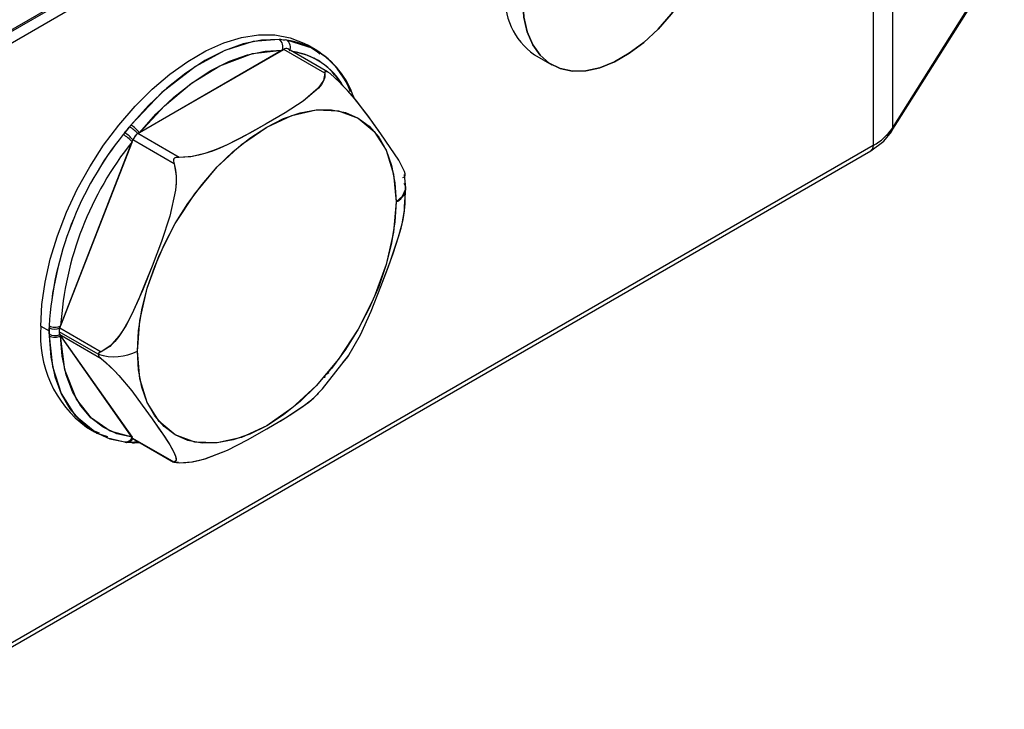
# Model space of a CAD drawing. Extents: x 0 to 1485, y 0 to 1050.
# Tile 10 of 14: x 1007 to 1156, y 185 to 290. Entities that reach past the tile are written whole.
import ezdxf

# ---------------------------------------------------------------- set-up
doc = ezdxf.new("R2010")
doc.units = 0
doc.header["$LTSCALE"] = 5
doc.layers.get('0').update_dxf_attribs({"linetype": 'CONTINUOUS'})

msp = doc.modelspace()

# ---------------------------------------------------------------- linework, layer by layer
at = {"color": 7, "linetype": 'CONTINUOUS'}
for p, q in [((989.529, 278.978), (1135.531, 363.263)), ((1139.313, 273.077), (1156.291, 300.005)), ((1053.722, 282.193), (1047.699, 285.67)), ((1051.865, 285.569), (1050.628, 286.283)), ((1085.127, 284.792), (1087.778, 283.261)), ((989.322, 185.434), (1136.208, 270.23)), ((1065.583, 264.526), (1065.429, 266.593)), ((1065.401, 261.773), (1065.583, 264.526)), ((1017.13, 228.258), (1018.368, 227.543)), ((1023.014, 225.989), (1023.226, 225.958)), ((1024.302, 226.422), (1030.321, 222.947)), ((1024.392, 225.893), (1025.209, 225.948)), ((1030.228, 223.027), (1031.117, 222.946))]:
    msp.add_line(p, q, dxfattribs=at)
at = {"color": 144, "linetype": 'CONTINUOUS'}
for p, q in [((989.685, 279.321), (1135.686, 363.606)), ((1139.478, 364.71), (1139.478, 273.665)), ((1136.57, 362.075), (989.685, 277.28)), ((1136.57, 362.075), (1136.57, 271.031)), ((1139.478, 273.665), (1156.466, 300.611)), ((1046.629, 287.104), (1046.374, 287.123)), ((1047.537, 287.019), (1047.308, 287.043)), ((1024.926, 272.822), (1047.074, 285.608)), ((1053.332, 281.995), (1047.074, 285.608)), ((1046.838, 285.472), (1025.162, 272.959)), ((1053.439, 282.307), (1053.549, 282.244)), ((1023.858, 274.124), (1023.623, 273.823)), ((1022.944, 272.978), (1022.696, 272.678)), ((1031.184, 269.21), (1024.926, 272.822)), ((1136.57, 271.031), (989.685, 186.236)), ((1013.087, 243.329), (1024.161, 271.87)), ((1024.043, 271.566), (1013.205, 243.633)), ((1030.419, 268.258), (1024.161, 271.87)), ((1011.438, 243.662), (1011.441, 243.33)), ((1010.191, 243.596), (1011.458, 242.864)), ((1011.441, 242.425), (1011.438, 242.112)), ((1018.892, 239.331), (1012.969, 242.75)), ((1013.087, 243.329), (1013.205, 243.633)), ((1013.087, 243.329), (1019.345, 239.716)), ((1013.087, 242.308), (1019.345, 238.696)), ((1024.161, 226.552), (1013.087, 242.308)), ((1013.205, 242.14), (1024.043, 226.72)), ((1019.122, 227.354), (1018.089, 227.764)), ((1023.623, 225.998), (1023.858, 225.99)), ((1023.858, 225.99), (1024.976, 226.082)), ((1023.858, 225.99), (1025.06, 225.984)), ((1024.161, 226.552), (1024.043, 226.72)), ((1030.419, 222.94), (1024.161, 226.552)), ((1030.325, 222.946), (1030.326, 222.947))]:
    msp.add_line(p, q, dxfattribs=at)
at = {"color": 144, "linetype": 'CONTINUOUS', "flags": 128}
for points in [[(1113.428, 310.339), (1113.261, 307.656), (1112.761, 304.839), (1111.94, 301.951), (1110.817, 299.057), (1109.417, 296.221), (1107.771, 293.507), (1105.915, 290.975), (1103.892, 288.681), (1101.746, 286.678), (1099.525, 285.01), (1097.279, 283.713), (1095.059, 282.818), (1092.913, 282.343), (1090.889, 282.3), (1089.034, 282.69), (1087.388, 283.504), (1085.987, 284.723), (1084.864, 286.32), (1084.044, 288.261), (1083.544, 290.501), (1083.376, 292.99)], [(1083.376, 292.99), (1083.544, 290.501), (1084.044, 288.261), (1084.864, 286.32), (1085.987, 284.723), (1087.388, 283.504), (1089.034, 282.69), (1090.889, 282.3), (1092.913, 282.343), (1095.059, 282.818), (1097.279, 283.713), (1099.525, 285.01), (1101.746, 286.678), (1103.892, 288.681), (1105.915, 290.975), (1107.771, 293.507), (1109.417, 296.221), (1110.817, 299.057), (1111.94, 301.951), (1112.761, 304.839), (1113.261, 307.656), (1113.428, 310.339)], [(1010.191, 243.596), (1010.351, 246.864), (1010.829, 250.273), (1011.619, 253.776), (1012.71, 257.327), (1014.088, 260.877), (1015.733, 264.378), (1017.623, 267.783), (1019.733, 271.046), (1022.035, 274.122), (1024.497, 276.971), (1027.085, 279.553), (1029.766, 281.834), (1032.502, 283.783), (1035.256, 285.373), (1037.992, 286.584), (1040.673, 287.397), (1043.261, 287.804), (1045.723, 287.797), (1048.024, 287.378), (1050.135, 286.551), (1050.628, 286.283)], [(1046.374, 287.123), (1043.714, 287.008), (1040.922, 286.428), (1038.042, 285.39), (1035.116, 283.91), (1032.191, 282.012), (1029.31, 279.724), (1026.518, 277.081), (1023.858, 274.124)], [(1046.374, 287.123), (1042.439, 286.798), (1038.138, 285.431), (1033.68, 283.031), (1028.541, 279.039), (1023.858, 274.124)], [(1052.172, 285.237), (1051.537, 285.751), (1047.537, 287.019)], [(1051.235, 285.906), (1052.025, 285.329), (1052.552, 284.882)], [(1025.162, 272.959), (1028.951, 277.02), (1033.091, 280.485), (1037.383, 283.129), (1042.331, 284.999), (1046.838, 285.472)], [(1025.162, 272.959), (1027.723, 275.805), (1030.411, 278.349), (1033.184, 280.552), (1036, 282.379), (1038.817, 283.804), (1041.59, 284.803), (1044.277, 285.362), (1046.838, 285.472)], [(1053.332, 281.995), (1053.123, 280.865), (1052.318, 279.721), (1050.009, 277.764), (1047.284, 275.998), (1044.416, 274.307), (1041.507, 272.665), (1038.467, 271.106), (1037.381, 270.621), (1036.25, 270.174), (1035.098, 269.787), (1032.992, 269.307), (1031.184, 269.21)], [(1053.332, 281.995), (1053.312, 281.407), (1053.104, 280.826), (1052.786, 280.299), (1052.34, 279.745), (1050.009, 277.764), (1047.284, 275.998), (1044.416, 274.307), (1042.38, 273.149), (1040.485, 272.116), (1038.467, 271.106), (1036.837, 270.398), (1035.098, 269.787), (1034.131, 269.527), (1033.209, 269.341), (1031.184, 269.21)], [(1054.097, 281.927), (1053.764, 282.168), (1053.574, 282.268), (1053.499, 282.295), (1053.439, 282.307), (1053.391, 282.304), (1053.355, 282.287), (1053.318, 282.207), (1053.332, 281.995)], [(1054.097, 281.927), (1053.764, 282.168), (1053.592, 282.26), (1053.507, 282.293), (1053.439, 282.307), (1053.386, 282.303), (1053.349, 282.281), (1053.318, 282.207), (1053.332, 281.995)], [(1065.425, 266.346), (1065.495, 266.395), (1065.503, 266.677), (1065.399, 267.078), (1064.525, 268.781), (1063.252, 270.736), (1061.837, 272.775), (1060.36, 274.851), (1058.75, 276.999), (1058.149, 277.751), (1057.497, 278.53), (1056.798, 279.321), (1055.433, 280.729), (1054.097, 281.927)], [(1065.171, 266.171), (1065.412, 266.253), (1065.507, 266.453), (1065.496, 266.722), (1065.399, 267.078), (1064.525, 268.781), (1063.252, 270.736), (1061.837, 272.775), (1060.808, 274.228), (1059.829, 275.577), (1058.75, 276.999), (1057.828, 278.14), (1056.774, 279.348), (1056.164, 279.998), (1055.556, 280.61), (1054.097, 281.927)], [(1024.853, 239.814), (1025.021, 242.87), (1025.522, 246.068), (1026.347, 249.352), (1027.483, 252.668), (1028.91, 255.957), (1030.603, 259.164), (1032.534, 262.234), (1034.669, 265.114), (1036.972, 267.755), (1039.404, 270.113), (1041.923, 272.145), (1044.486, 273.818), (1047.048, 275.104), (1049.567, 275.979), (1051.999, 276.43), (1054.302, 276.448), (1056.437, 276.033), (1058.368, 275.192), (1060.061, 273.94), (1061.488, 272.298), (1062.624, 270.294), (1063.449, 267.963), (1063.95, 265.343), (1064.118, 262.481)], [(1024.853, 239.814), (1025.23, 244.454), (1026.347, 249.352), (1028.162, 254.319), (1030.603, 259.164), (1033.578, 263.701), (1036.972, 267.755), (1040.655, 271.172), (1044.486, 273.818), (1048.316, 275.594), (1051.999, 276.43), (1055.393, 276.294), (1058.368, 275.192), (1060.809, 273.166), (1062.624, 270.294), (1063.741, 266.686), (1064.118, 262.481)], [(1023.623, 273.823), (1023.261, 273.341), (1022.944, 272.978)], [(1139.307, 273.11), (1139.389, 273.221), (1139.478, 273.665)], [(1136.57, 271.031), (1136.46, 270.505), (1136.19, 270.255)], [(1031.184, 269.21), (1030.771, 269.192), (1030.552, 269.123), (1030.47, 269.072), (1030.407, 269.01), (1030.362, 268.937), (1030.333, 268.85), (1030.325, 268.635), (1030.419, 268.258)], [(1031.184, 269.21), (1030.771, 269.192), (1030.571, 269.133), (1030.478, 269.078), (1030.407, 269.01), (1030.358, 268.928), (1030.329, 268.829), (1030.325, 268.635), (1030.419, 268.258)], [(1030.419, 268.258), (1030.746, 266.489), (1030.749, 265.419), (1030.647, 264.25), (1029.773, 260.284), (1028.499, 256.468), (1027.085, 252.722), (1025.608, 249.014), (1023.998, 245.396), (1023.394, 244.226), (1022.74, 243.097), (1022.046, 242.062), (1020.647, 240.506), (1019.345, 239.716)], [(1030.419, 268.258), (1030.66, 267.295), (1030.755, 266.288), (1030.744, 265.315), (1030.647, 264.25), (1029.773, 260.284), (1028.499, 256.468), (1027.085, 252.722), (1026.056, 250.113), (1025.077, 247.755), (1023.998, 245.396), (1023.076, 243.658), (1022.022, 242.03), (1021.412, 241.27), (1020.804, 240.646), (1019.345, 239.716)], [(1065.313, 265.318), (1065.524, 264.961), (1065.499, 264.527)], [(1056.047, 238.042), (1056.169, 238.168), (1056.783, 238.935), (1058.743, 242.273), (1060.355, 245.895), (1061.833, 249.603), (1062.834, 252.229), (1063.709, 254.647), (1064.52, 257.16), (1065.038, 259.132), (1065.401, 261.159), (1065.496, 262.216), (1065.507, 263.185), (1065.383, 263.911)], [(1064.118, 262.481), (1065.123, 263.313), (1065.574, 264.35), (1065.548, 264.524)], [(1064.118, 262.481), (1063.95, 259.425), (1063.449, 256.227), (1062.624, 252.943), (1061.488, 249.627), (1060.061, 246.338), (1058.368, 243.131), (1056.437, 240.061), (1054.302, 237.181), (1051.999, 234.539), (1049.567, 232.182), (1047.048, 230.15), (1044.486, 228.476), (1041.923, 227.191), (1039.404, 226.316), (1036.972, 225.865), (1034.669, 225.847), (1032.534, 226.262), (1030.603, 227.103), (1028.91, 228.355), (1027.483, 229.997), (1026.347, 232.001), (1025.522, 234.332), (1025.021, 236.952), (1024.853, 239.814)], [(1064.118, 262.481), (1063.741, 257.84), (1062.624, 252.943), (1060.809, 247.976), (1058.368, 243.131), (1055.393, 238.594), (1051.999, 234.539), (1048.316, 231.123), (1044.486, 228.476), (1040.655, 226.701), (1036.972, 225.865), (1033.578, 226.001), (1030.603, 227.103), (1028.162, 229.129), (1026.347, 232.001), (1025.23, 235.609), (1024.853, 239.814)], [(1056.032, 238.024), (1056.106, 238.097), (1056.783, 238.935), (1058.743, 242.273), (1060.355, 245.895), (1061.833, 249.603), (1063.247, 253.348), (1064.52, 257.16), (1064.879, 258.471), (1065.18, 259.805), (1065.396, 261.116), (1065.468, 262.783)], [(1011.438, 243.662), (1011.437, 243.477), (1011.441, 243.33)], [(1011.441, 243.33), (1011.458, 242.81), (1011.441, 242.425)], [(1011.438, 242.112), (1011.702, 238.893), (1012.325, 235.945), (1013.296, 233.313), (1014.602, 231.036), (1016.222, 229.15), (1018.131, 227.684), (1020.3, 226.66), (1022.696, 226.094)], [(1011.438, 242.112), (1011.945, 237.495), (1013.259, 233.395), (1015.358, 230.062), (1018.696, 227.361), (1020.294, 226.855)], [(1024.043, 226.72), (1020.743, 227.667), (1017.867, 229.609), (1015.596, 232.507), (1013.862, 236.947), (1013.205, 242.14)], [(1024.043, 226.72), (1021.737, 227.265), (1019.648, 228.251), (1017.811, 229.663), (1016.251, 231.478), (1014.994, 233.67), (1014.059, 236.204), (1013.459, 239.042), (1013.205, 242.14)], [(1019.345, 239.716), (1019.052, 239.581), (1018.94, 239.478), (1018.904, 239.407), (1018.892, 239.331)], [(1019.345, 239.716), (1019.052, 239.581), (1018.932, 239.464), (1018.902, 239.4), (1018.892, 239.331)], [(1019.345, 238.696), (1020.64, 237.538), (1021.327, 236.854), (1022.031, 236.106), (1023.991, 233.777), (1025.603, 231.626), (1027.081, 229.55), (1028.495, 227.511), (1029.768, 225.558), (1030.126, 224.946), (1030.426, 224.37), (1030.644, 223.857), (1030.746, 223.177), (1030.419, 222.94)], [(1019.345, 238.696), (1020.108, 238.034), (1020.806, 237.376), (1021.417, 236.761), (1022.031, 236.106), (1023.991, 233.777), (1025.603, 231.626), (1027.081, 229.55), (1028.082, 228.113), (1028.957, 226.825), (1029.768, 225.558), (1030.285, 224.65), (1030.649, 223.841), (1030.744, 223.488), (1030.754, 223.221), (1030.419, 222.94)], [(1053.326, 235.772), (1053.318, 235.922), (1053.349, 236.078), (1053.387, 236.164), (1053.44, 236.242), (1053.509, 236.314), (1053.594, 236.381), (1053.766, 236.477), (1053.951, 236.551)], [(1031.184, 222.871), (1032.203, 222.882), (1033.209, 223.002), (1034.123, 223.186), (1035.083, 223.444), (1038.514, 224.79), (1041.573, 226.363), (1044.502, 228.018), (1046.509, 229.194), (1048.298, 230.287), (1050.047, 231.452), (1051.273, 232.393), (1052.332, 233.397)], [(1031.184, 222.871), (1033.142, 222.992), (1035.124, 223.456), (1038.514, 224.79), (1041.573, 226.363), (1044.502, 228.018), (1047.346, 229.698), (1050.047, 231.452), (1050.887, 232.08), (1051.663, 232.732), (1052.235, 233.302)], [(1024.043, 226.72), (1023.81, 226.337), (1023.645, 226.181), (1023.457, 226.066), (1023.255, 226), (1023.054, 225.986), (1023.016, 225.997)]]:
    msp.add_lwpolyline(points, dxfattribs=at)
at = {"color": 7, "linetype": 'CONTINUOUS', "flags": 128}
for points in [[(1136.208, 270.23), (1138.184, 271.7), (1139.326, 273.097)], [(1052.201, 233.336), (1052.966, 234.091), (1056.992, 239.254)], [(1018.368, 227.543), (1020.695, 226.515), (1023.201, 225.991)]]:
    msp.add_lwpolyline(points, dxfattribs=at)
at = {"color": 144, "linetype": 'CONTINUOUS'}
for centre, radius, start, end in [((1091.176, 293.389), 10.513, 173.81967, 234.86814), ((1045.579, 286.009), 1.369, 336.90756, 54.47927), ((1048.557, 304.839), 17.84, 263.79581, 265.98516), ((1046.737, 285.937), 1.345, 335.1211, 53.52024), ((1045.697, 274.862), 12.295, 20.51868, 81.39359), ((1047.44, 285.094), 0.632, 65.84364, 125.46651), ((1047.019, 275.133), 10.221, 30.55541, 82.79876), ((1047.003, 274.964), 10.398, 29.58633, 82.31027), ((1016.053, 279.212), 9.293, 317.86273, 324.54798), ((1021.883, 270.205), 4.015, 40.69735, 64.31374), ((1021.723, 270.424), 4.273, 36.39145, 60.01283), ((1132.642, 278.287), 8.252, 298.42883, 325.93453), ((1138.393, 273.651), 1.084, 328.05455, 0.74468), ((1063.033, 240.336), 51.702, 141.27709, 176.31155), ((1062.799, 240.426), 51.463, 141.19315, 176.39549), ((1020.008, 268.049), 5.353, 41.07932, 59.86161), ((1019.022, 267.446), 6.781, 40.72353, 54.66226), ((1025.948, 271.218), 1.902, 122.47077, 159.94014), ((1025.961, 271.207), 1.918, 122.63819, 159.77272), ((1138.349, 273.716), 1.157, 283.64586, 325.13959), ((1062.815, 240.454), 49.711, 141.25465, 176.33398), ((1062.875, 240.431), 49.773, 141.27708, 176.31156), ((1135.765, 270.913), 0.814, 302.97197, 8.33925), ((1063.432, 264.43), 2.067, 289.3989, 351.47603), ((1012.35, 245.405), 1.968, 242.36465, 295.74714), ((1012.35, 245.402), 1.965, 242.32447, 295.78731), ((1027.363, 242.126), 17.234, 175.10853, 233.5793), ((992.897, 242.423), 18.567, 1.36226, 2.80185), ((1012.266, 245.277), 2.114, 247.03781, 292.85964), ((995.927, 243.244), 15.535, 356.97939, 358.60018), ((1012.379, 243.984), 1.819, 238.96225, 292.91718), ((1013.735, 242.719), 0.767, 177.64849, 212.3496), ((1014.596, 242.719), 1.627, 157.97865, 178.89182), ((1014.134, 242.819), 1.164, 154.00692, 205.99308), ((1012.295, 243.775), 1.871, 242.73718, 299.12442), ((1021.285, 246.823), 7.865, 252.29055, 296.97852), ((1021.291, 246.742), 7.79, 252.0634, 297.20566), ((1019.786, 239.489), 0.907, 190.04148, 240.93995), ((1019.795, 239.495), 0.918, 190.34275, 240.63868), ((1023.1, 226.986), 0.98, 245.63325, 344.23575), ((1023.262, 226.934), 0.977, 267.93431, 336.98642), ((1023.777, 234.689), 8.693, 268.18293, 268.98734), ((1024.256, 226.663), 0.783, 239.43282, 319.4055), ((1024.569, 226.852), 0.507, 216.24899, 238.05981), ((1034.931, 265.888), 43.18, 263.99668, 265.02284)]:
    msp.add_arc(centre, radius, start, end, dxfattribs=at)
at = {"color": 7, "linetype": 'CONTINUOUS'}
msp.add_arc((1044.914, 273.979), 13.515, 18.3855, 59.04866, dxfattribs=at)

doc.saveas('drawing.dxf')
